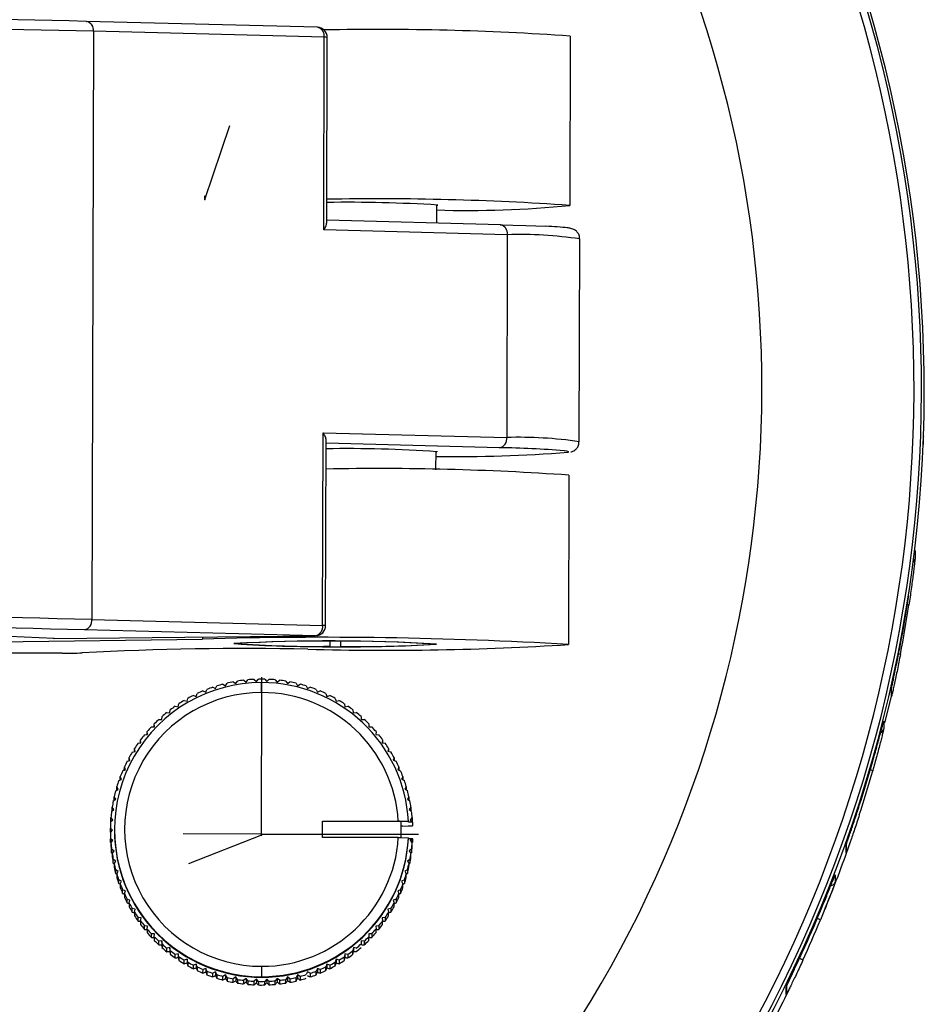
# Model space of a CAD drawing. Header units: millimetres. Extents: x -158 to 45, y -377 to 47.
# Tile 6 of 11: x 0 to 45, y -228 to -180. Entities that reach past the tile are written whole.
import ezdxf

# ---------------------------------------------------------------- set-up
doc = ezdxf.new("R2010")
doc.units = ezdxf.units.MM
doc.header["$PDSIZE"] = -1

msp = doc.modelspace()

# ---------------------------------------------------------------- linework, layer by layer
at = {"color": 7, "linetype": 'Continuous', "lineweight": 25}
for p, q in [((3.657, -180.012), (3.668, -180.012)), ((15.044, -180.305), (3.668, -180.012)), ((4.006, -180.504), (3.927, -209.496)), ((15.382, -180.797), (4.006, -180.504)), ((15.356, -190.295), (15.382, -180.797)), ((15.506, -189.953), (15.531, -180.806)), ((27.503, -180.738), (27.48, -189.086)), ((20.91, -189.048), (20.908, -189.954)), ((20.91, -189.087), (20.98, -189.068)), ((24.067, -190.035), (15.506, -189.815)), ((24.405, -190.528), (15.356, -190.295)), ((24.405, -190.528), (24.378, -200.525)), ((27.948, -200.734), (27.975, -190.737)), ((44.955, -198.461), (44.955, -198.338)), ((44.953, -198.971), (44.953, -198.945)), ((15.303, -209.789), (15.329, -200.292)), ((15.329, -200.292), (24.378, -200.525)), ((15.452, -209.798), (15.477, -200.652)), ((24.025, -201.032), (15.476, -200.812)), ((44.919, -200.866), (44.92, -200.462)), ((44.919, -200.875), (44.92, -200.471)), ((44.919, -200.866), (44.919, -200.875)), ((44.92, -200.462), (44.92, -200.471)), ((20.877, -201.195), (20.874, -202.122)), ((20.877, -201.234), (20.928, -201.225)), ((20.928, -201.204), (20.928, -201.225)), ((27.444, -202.382), (27.421, -210.73)), ((44.5, -206.091), (44.499, -206.486)), ((3.927, -209.496), (15.303, -209.789)), ((14.95, -210.296), (3.574, -210.003)), ((-7.069, -210.68), (9.378, -210.46)), ((2.021, -210.422), (2.07, -210.425)), ((2.07, -210.425), (14.95, -210.296)), ((2.077, -210.425), (2.07, -210.425)), ((2.077, -210.425), (14.957, -210.297)), ((9.378, -210.352), (9.378, -210.46)), ((14.957, -210.297), (14.95, -210.296)), ((15.665, -210.584), (15.664, -210.812)), ((16.177, -210.585), (16.177, -210.813)), ((2.465, -211.16), (-45.626, -211.028)), ((10.991, -210.665), (10.991, -210.685)), ((15.662, -210.812), (15.664, -210.812)), ((16.177, -210.813), (16.178, -210.814)), ((20.851, -210.692), (20.851, -210.712)), ((10.899, -212.57), (11.02, -212.654)), ((11.02, -212.654), (11.105, -212.533)), ((11.413, -212.49), (11.528, -212.583)), ((11.528, -212.583), (11.621, -212.468)), ((11.931, -212.447), (12.039, -212.547)), ((12.039, -212.547), (12.14, -212.439)), ((12.451, -212.439), (12.552, -212.547)), ((12.552, -212.547), (12.66, -212.446)), ((12.97, -212.468), (13.063, -212.583)), ((13.063, -212.583), (13.178, -212.49)), ((13.486, -212.533), (13.571, -212.654)), ((13.571, -212.654), (13.692, -212.569)), ((9.408, -213.02), (9.544, -213.078)), ((9.544, -213.078), (9.602, -212.942)), ((9.894, -212.835), (10.026, -212.902)), ((10.026, -212.902), (10.093, -212.771)), ((10.392, -212.685), (10.518, -212.761)), ((10.518, -212.761), (10.595, -212.634)), ((12.295, -213.095), (12.295, -212.607)), ((13.996, -212.634), (14.072, -212.761)), ((14.072, -212.761), (14.199, -212.685)), ((14.498, -212.77), (14.565, -212.902)), ((14.565, -212.902), (14.697, -212.835)), ((14.989, -212.941), (15.047, -213.077)), ((15.047, -213.077), (15.183, -213.02)), ((43.337, -213.293), (43.338, -212.899)), ((43.344, -213.228), (43.345, -212.834)), ((8.48, -213.488), (8.623, -213.527)), ((8.623, -213.527), (8.661, -213.384)), ((8.936, -213.238), (9.076, -213.286)), ((9.076, -213.286), (9.124, -213.146)), ((15.467, -213.146), (15.515, -213.286)), ((15.515, -213.286), (15.655, -213.238)), ((15.93, -213.384), (15.968, -213.526)), ((15.968, -213.526), (16.111, -213.488)), ((43.015, -214.592), (43.338, -213.289)), ((7.774, -214.1), (7.792, -213.953)), ((8.043, -213.77), (8.188, -213.798)), ((8.188, -213.798), (8.216, -213.653)), ((16.374, -213.653), (16.403, -213.798)), ((16.403, -213.798), (16.548, -213.77)), ((16.799, -213.952), (16.817, -214.099)), ((7.233, -214.421), (7.381, -214.429)), ((7.381, -214.429), (7.389, -214.282)), ((7.627, -214.082), (7.774, -214.1)), ((16.817, -214.099), (16.964, -214.081)), ((17.202, -214.281), (17.21, -214.428)), ((17.21, -214.428), (17.358, -214.421)), ((42.955, -214.508), (42.954, -214.887)), ((6.864, -214.788), (7.012, -214.785)), ((7.012, -214.785), (7.009, -214.637)), ((7.009, -214.785), (7.009, -214.637)), ((17.581, -214.637), (17.579, -214.784)), ((17.579, -214.784), (17.727, -214.787)), ((17.581, -214.637), (17.581, -214.785)), ((6.353, -215.57), (6.33, -215.424)), ((6.33, -215.574), (6.33, -215.424)), ((6.522, -215.179), (6.669, -215.166)), ((6.669, -215.166), (6.656, -215.019)), ((6.656, -215.167), (6.656, -215.019)), ((17.935, -215.018), (17.922, -215.165)), ((17.922, -215.165), (18.069, -215.178)), ((17.935, -215.018), (17.934, -215.166)), ((18.261, -215.423), (18.238, -215.569)), ((18.261, -215.423), (18.26, -215.573)), ((6.033, -216.003), (6.034, -215.851)), ((6.067, -215.995), (6.034, -215.851)), ((6.208, -215.593), (6.353, -215.57)), ((18.238, -215.569), (18.384, -215.592)), ((18.558, -215.85), (18.524, -215.994)), ((18.558, -215.85), (18.557, -216.002)), ((5.669, -216.482), (5.811, -216.439)), ((5.811, -216.439), (5.767, -216.297)), ((5.767, -216.452), (5.767, -216.297)), ((5.923, -216.028), (6.067, -215.995)), ((18.524, -215.994), (18.668, -216.027)), ((18.824, -216.297), (18.781, -216.438)), ((18.781, -216.438), (18.922, -216.481)), ((18.824, -216.297), (18.823, -216.451)), ((5.448, -216.952), (5.586, -216.899)), ((5.532, -216.92), (5.533, -216.761)), ((5.586, -216.899), (5.533, -216.761)), ((19.058, -216.761), (19.005, -216.899)), ((19.005, -216.899), (19.143, -216.951)), ((19.058, -216.761), (19.058, -216.919)), ((5.26, -217.437), (5.394, -217.375)), ((5.394, -217.375), (5.331, -217.241)), ((5.331, -217.404), (5.331, -217.241)), ((19.26, -217.24), (19.197, -217.374)), ((19.197, -217.374), (19.331, -217.436)), ((19.26, -217.24), (19.26, -217.403)), ((5.106, -217.934), (5.235, -217.862)), ((5.163, -217.902), (5.164, -217.733)), ((5.235, -217.862), (5.164, -217.733)), ((19.428, -217.732), (19.356, -217.861)), ((19.356, -217.861), (19.485, -217.933)), ((19.428, -217.732), (19.427, -217.901)), ((4.988, -218.44), (5.111, -218.359)), ((5.03, -218.412), (5.031, -218.235)), ((5.111, -218.359), (5.031, -218.235)), ((19.56, -218.235), (19.48, -218.358)), ((19.48, -218.358), (19.604, -218.439)), ((19.56, -218.235), (19.56, -218.41)), ((4.904, -218.953), (5.022, -218.864)), ((5.022, -218.864), (4.933, -218.746)), ((4.933, -218.926), (4.933, -218.746)), ((19.658, -218.745), (19.569, -218.863)), ((19.569, -218.863), (19.687, -218.952)), ((19.658, -218.745), (19.657, -218.925)), ((4.871, -219.442), (4.872, -219.262)), ((4.969, -219.374), (4.872, -219.262)), ((19.72, -219.261), (19.623, -219.373)), ((19.623, -219.373), (19.734, -219.47)), ((19.72, -219.261), (19.719, -219.441)), ((4.846, -219.961), (4.847, -219.782)), ((4.951, -219.886), (4.847, -219.782)), ((4.857, -219.471), (4.969, -219.374)), ((4.871, -219.442), (4.88, -219.451)), ((5.046, -219.836), (5.046, -219.867)), ((15.296, -219.443), (19.034, -219.443)), ((15.296, -220.243), (15.296, -219.443)), ((19.184, -219.447), (15.296, -219.447)), ((19.168, -219.447), (19.184, -219.447)), ((19.168, -220.247), (19.168, -219.447)), ((19.234, -219.677), (19.168, -219.677)), ((19.184, -219.447), (19.184, -219.447)), ((19.535, -219.486), (19.535, -219.455)), ((19.735, -219.486), (19.535, -219.486)), ((19.711, -219.45), (19.719, -219.441)), ((19.735, -219.486), (19.734, -219.47)), ((19.735, -219.486), (19.735, -219.665)), ((4.846, -219.961), (4.861, -219.976)), ((4.847, -219.99), (4.846, -220.17)), ((4.847, -219.99), (4.951, -219.886)), ((4.969, -220.398), (4.857, -220.301)), ((4.857, -220.481), (4.857, -220.301)), ((19.034, -220.243), (15.296, -220.243)), ((19.034, -220.243), (19.168, -220.246)), ((19.168, -220.247), (19.535, -220.255)), ((19.535, -220.255), (19.535, -220.286)), ((19.535, -220.286), (19.735, -220.286)), ((19.734, -220.3), (19.623, -220.397)), ((19.734, -220.3), (19.735, -220.286)), ((19.734, -220.3), (19.734, -220.48)), ((19.735, -220.465), (19.735, -220.286)), ((4.857, -220.481), (4.88, -220.501)), ((4.872, -220.51), (4.969, -220.398)), ((4.872, -220.51), (4.872, -220.689)), ((4.904, -220.999), (4.905, -220.819)), ((5.023, -220.908), (4.905, -220.819)), ((19.687, -220.818), (19.569, -220.907)), ((19.623, -220.397), (19.72, -220.509)), ((19.687, -220.818), (19.687, -220.998)), ((19.712, -220.5), (19.734, -220.48)), ((19.719, -220.688), (19.72, -220.509)), ((19.734, -220.48), (19.735, -220.465)), ((41.103, -221.001), (41.104, -220.622)), ((41.121, -220.902), (41.122, -220.522)), ((4.904, -220.999), (4.936, -221.023)), ((4.934, -221.026), (4.933, -221.205)), ((4.934, -221.026), (5.023, -220.908)), ((19.569, -220.907), (19.658, -221.025)), ((19.656, -221.022), (19.687, -220.998)), ((19.658, -221.205), (19.658, -221.025)), ((4.987, -221.512), (4.988, -221.332)), ((4.987, -221.512), (5.031, -221.541)), ((5.112, -221.413), (4.988, -221.332)), ((5.031, -221.537), (5.112, -221.413)), ((5.031, -221.537), (5.031, -221.716)), ((19.604, -221.331), (19.48, -221.412)), ((19.48, -221.412), (19.561, -221.536)), ((19.56, -221.715), (19.561, -221.536)), ((19.561, -221.54), (19.604, -221.511)), ((19.604, -221.331), (19.604, -221.511)), ((5.236, -221.91), (5.106, -221.838)), ((5.106, -222.018), (5.106, -221.838)), ((5.106, -222.018), (5.164, -222.051)), ((5.164, -222.039), (5.236, -221.91)), ((5.164, -222.039), (5.164, -222.219)), ((19.485, -221.837), (19.356, -221.909)), ((19.356, -221.909), (19.428, -222.038)), ((19.427, -222.218), (19.428, -222.038)), ((19.485, -221.837), (19.485, -222.017)), ((40.567, -222.076), (40.566, -222.437)), ((5.394, -222.397), (5.26, -222.335)), ((5.26, -222.515), (5.26, -222.335)), ((5.26, -222.515), (5.332, -222.549)), ((5.332, -222.531), (5.331, -222.711)), ((5.332, -222.531), (5.394, -222.397)), ((19.332, -222.334), (19.198, -222.397)), ((19.198, -222.397), (19.26, -222.53)), ((19.26, -222.71), (19.26, -222.53)), ((19.332, -222.334), (19.331, -222.514)), ((5.586, -222.873), (5.448, -222.82)), ((5.448, -222.999), (5.448, -222.82)), ((5.533, -223.01), (5.586, -222.873)), ((5.533, -223.01), (5.533, -223.19)), ((19.144, -222.819), (19.006, -222.872)), ((19.006, -222.872), (19.059, -223.01)), ((19.058, -223.189), (19.059, -223.01)), ((19.144, -222.819), (19.143, -222.998)), ((5.669, -223.47), (5.67, -223.29)), ((5.811, -223.333), (5.67, -223.29)), ((5.768, -223.474), (5.767, -223.654)), ((5.768, -223.474), (5.811, -223.333)), ((18.922, -223.289), (18.781, -223.332)), ((18.781, -223.332), (18.824, -223.474)), ((18.824, -223.653), (18.824, -223.474)), ((18.922, -223.289), (18.922, -223.469)), ((6.067, -223.777), (5.923, -223.744)), ((5.923, -223.923), (5.923, -223.744)), ((6.034, -223.921), (6.067, -223.777)), ((6.034, -223.921), (6.034, -224.101)), ((6.354, -224.202), (6.208, -224.179)), ((6.208, -224.358), (6.208, -224.179)), ((6.331, -224.348), (6.354, -224.202)), ((18.384, -224.178), (18.238, -224.201)), ((18.238, -224.201), (18.261, -224.347)), ((18.384, -224.178), (18.384, -224.358)), ((18.669, -223.743), (18.525, -223.776)), ((18.525, -223.776), (18.558, -223.92)), ((18.558, -224.1), (18.558, -223.92)), ((18.669, -223.743), (18.668, -223.923)), ((6.331, -224.348), (6.33, -224.527)), ((6.67, -224.606), (6.522, -224.593)), ((6.522, -224.772), (6.522, -224.593)), ((6.657, -224.753), (6.67, -224.606)), ((18.07, -224.592), (17.923, -224.605)), ((17.923, -224.605), (17.935, -224.752)), ((18.07, -224.592), (18.069, -224.772)), ((18.261, -224.527), (18.261, -224.347)), ((6.657, -224.753), (6.656, -224.932)), ((7.013, -224.987), (6.865, -224.984)), ((6.865, -225.164), (6.865, -224.984)), ((7.01, -225.134), (7.013, -224.987)), ((7.01, -225.134), (7.01, -225.314)), ((17.727, -224.983), (17.58, -224.986)), ((17.58, -224.986), (17.582, -225.134)), ((17.582, -225.313), (17.582, -225.134)), ((17.727, -224.983), (17.727, -225.163)), ((17.935, -224.932), (17.935, -224.752)), ((7.233, -225.53), (7.234, -225.35)), ((7.381, -225.343), (7.234, -225.35)), ((7.389, -225.49), (7.381, -225.343)), ((7.381, -225.343), (7.381, -225.525)), ((7.389, -225.49), (7.389, -225.67)), ((7.774, -225.672), (7.628, -225.69)), ((7.792, -225.819), (7.774, -225.672)), ((7.774, -225.672), (7.774, -225.854)), ((16.818, -225.671), (16.8, -225.818)), ((16.965, -225.689), (16.818, -225.671)), ((16.818, -225.671), (16.818, -225.854)), ((17.211, -225.342), (17.203, -225.49)), ((17.211, -225.342), (17.21, -225.524)), ((17.358, -225.35), (17.211, -225.342)), ((17.358, -225.35), (17.358, -225.529)), ((7.627, -225.87), (7.628, -225.69)), ((7.792, -225.819), (7.792, -225.998)), ((8.189, -225.973), (8.044, -226.001)), ((8.044, -226.181), (8.044, -226.001)), ((8.217, -226.118), (8.189, -225.973)), ((8.189, -225.973), (8.189, -226.155)), ((8.217, -226.118), (8.217, -226.298)), ((16.403, -225.973), (16.375, -226.118)), ((16.375, -226.297), (16.375, -226.118)), ((16.548, -226.001), (16.403, -225.973)), ((16.403, -225.973), (16.403, -226.155)), ((16.548, -226.001), (16.548, -226.181)), ((16.8, -225.998), (16.8, -225.818)), ((8.624, -226.245), (8.481, -226.283)), ((8.481, -226.463), (8.481, -226.283)), ((8.624, -226.245), (8.623, -226.427)), ((8.662, -226.387), (8.624, -226.245)), ((8.662, -226.387), (8.662, -226.567)), ((8.936, -226.713), (8.937, -226.533)), ((9.076, -226.485), (8.937, -226.533)), ((9.125, -226.625), (9.076, -226.485)), ((9.076, -226.485), (9.076, -226.667)), ((9.125, -226.625), (9.124, -226.805)), ((12.296, -226.592), (12.296, -227.103)), ((15.467, -226.804), (15.468, -226.625)), ((15.516, -226.485), (15.468, -226.625)), ((15.516, -226.485), (15.515, -226.667)), ((15.656, -226.533), (15.516, -226.485)), ((15.656, -226.533), (15.655, -226.713)), ((15.969, -226.244), (15.93, -226.387)), ((15.93, -226.567), (15.93, -226.387)), ((15.969, -226.244), (15.968, -226.426)), ((16.111, -226.283), (15.969, -226.244)), ((16.111, -226.283), (16.111, -226.462)), ((9.408, -226.931), (9.409, -226.752)), ((9.545, -226.694), (9.409, -226.752)), ((9.545, -226.694), (9.544, -226.876)), ((9.603, -226.83), (9.545, -226.694)), ((9.603, -226.83), (9.602, -227.009)), ((9.894, -227.116), (9.895, -226.936)), ((10.027, -226.869), (9.895, -226.936)), ((10.027, -226.869), (10.026, -227.051)), ((10.094, -227.001), (10.027, -226.869)), ((10.094, -227.001), (10.093, -227.18)), ((10.392, -227.266), (10.393, -227.086)), ((10.519, -227.01), (10.393, -227.086)), ((10.595, -227.137), (10.519, -227.01)), ((10.519, -227.01), (10.519, -227.192)), ((10.595, -227.137), (10.595, -227.317)), ((11.021, -227.117), (10.9, -227.202)), ((11.021, -227.117), (11.02, -227.299)), ((11.106, -227.238), (11.021, -227.117)), ((12.296, -227.134), (12.296, -227.103)), ((13.572, -227.117), (13.487, -227.238)), ((13.572, -227.117), (13.571, -227.299)), ((13.693, -227.201), (13.572, -227.117)), ((14.073, -227.01), (13.997, -227.137)), ((13.997, -227.316), (13.997, -227.137)), ((14.2, -227.086), (14.073, -227.01)), ((14.073, -227.01), (14.073, -227.192)), ((14.2, -227.086), (14.199, -227.266)), ((14.566, -226.869), (14.499, -227)), ((14.698, -226.936), (14.566, -226.869)), ((14.698, -226.936), (14.697, -227.115)), ((14.989, -227.009), (14.99, -226.829)), ((15.048, -226.694), (14.99, -226.829)), ((15.048, -226.694), (15.047, -226.876)), ((15.184, -226.751), (15.048, -226.694)), ((15.184, -226.751), (15.183, -226.931)), ((10.899, -227.381), (10.9, -227.202)), ((11.106, -227.238), (11.105, -227.417)), ((11.413, -227.461), (11.414, -227.281)), ((11.528, -227.188), (11.414, -227.281)), ((11.621, -227.303), (11.528, -227.188)), ((11.528, -227.188), (11.528, -227.37)), ((11.621, -227.303), (11.621, -227.483)), ((11.931, -227.504), (11.932, -227.325)), ((12.04, -227.224), (11.932, -227.325)), ((12.04, -227.224), (12.039, -227.406)), ((12.141, -227.332), (12.04, -227.224)), ((12.141, -227.332), (12.14, -227.512)), ((12.451, -227.512), (12.452, -227.332)), ((12.553, -227.224), (12.452, -227.332)), ((12.553, -227.224), (12.552, -227.406)), ((12.661, -227.325), (12.553, -227.224)), ((12.661, -227.325), (12.66, -227.504)), ((13.064, -227.188), (12.971, -227.303)), ((12.971, -227.482), (12.971, -227.303)), ((13.179, -227.281), (13.064, -227.188)), ((13.064, -227.188), (13.064, -227.37)), ((13.179, -227.281), (13.178, -227.461)), ((13.486, -227.417), (13.487, -227.238)), ((13.693, -227.201), (13.692, -227.381)), ((38.15, -227.984), (38.151, -227.622)), ((38.181, -227.852), (38.182, -227.491))]:
    msp.add_line(p, q, dxfattribs=at)
at = {"color": 7, "linetype": 'Continuous'}
for p, q in [((9.491, -188.8), (10.732, -185.138)), ((9.491, -188.8), (9.492, -188.619)), ((12.295, -220.077), (12.316, -212.344)), ((12.295, -220.077), (12.295, -216.21)), ((12.295, -220.077), (8.428, -220.066)), ((12.295, -220.135), (8.692, -221.542)), ((12.295, -220.135), (12.296, -219.955)), ((12.295, -220.077), (20.031, -220.076))]:
    msp.add_line(p, q, dxfattribs=at)
at = {"color": 7, "linetype": 'Continuous', "lineweight": 25, "flags": 128}
for points in [[(24.056, -190.035), (25.32, -190.073), (26.307, -190.114)], [(27.403, -201.256), (27.444, -201.226), (27.346, -201.197), (27.215, -201.178)], [(43.344, -213.228), (43.343, -213.256), (43.337, -213.293)], [(19.184, -219.447), (19.1, -219.445), (19.034, -219.443)], [(19.535, -219.455), (19.339, -219.451), (19.184, -219.447)], [(19.234, -219.677), (19.514, -219.67), (19.735, -219.665)]]:
    msp.add_lwpolyline(points, dxfattribs=at)
at = {"color": 7, "linetype": 'Continuous', "lineweight": 25}
for centre, radius, start, end in [((-21.53, -198.165), 66.482, 269.83059, 89.85542), ((-21.53, -198.106), 66.349, 269.83059, 89.85542), ((-21.53, -198.095), 65.979, 269.83059, 89.85542), ((-21.532, -198.048), 58.484, 269.83073, 89.85527), ((-24.242, -1368.531), 1188.847, 88.655339, 91.256812), ((3.573, -180.44), 0.439, 351.5436, 77.4389), ((-24.283, -1385.699), 1205.527, 88.655339, 91.256812), ((15.031, -180.805), 0.5, 359.843, 88.5241), ((14.949, -180.733), 0.439, 351.5436, 77.4389), ((18.059, -316.686), 136.276, 86.02622, 91.13053), ((15.412, -181.572), 0.775, 81.1362, 92.1624), ((18.103, -323.884), 135.124, 86.02084, 91.09996), ((16.44, -264.318), 75.387, 86.54712, 90.70739), ((22.468, -138.618), 50.716, 268.2393, 275.6719), ((23.972, -190.463), 0.439, 351.5436, 77.4389), ((25.015, -210.713), 20.194, 81.5695, 91.729), ((23.924, -200.586), 0.458, 282.7841, 7.5997), ((24.988, -220.693), 20.177, 81.5642, 91.7324), ((16.622, -262.119), 61.046, 85.95596, 91.07653), ((21.896, -128.554), 72.91, 269.19818, 274.33135), ((23.512, -247.143), 46.114, 85.3933, 89.3615), ((18.067, -337.18), 135.124, 86.02084, 91.09996), ((44.201, -206.451), 0.3, 313.9806, 353.291), ((-21.51, -198.286), 66.465, 349.20413, 351.32907), ((-24.363, -1414.691), 1205.527, 88.655339, 91.256812), ((-21.512, -198.765), 66.465, 349.20413, 351.32907), ((44.053, -209.264), 0.499, 73.6141, 81.9625), ((3.473, -209.557), 0.458, 282.7841, 7.5997), ((-24.324, -1398.523), 1188.847, 88.655339, 91.256812), ((-25.316, -854.497), 644.654, 87.565199, 91.770966), ((14.849, -209.85), 0.458, 282.7841, 7.5997), ((14.952, -209.797), 0.5, 270.5701, 359.843), ((15.332, -210.564), 0.775, 81.1362, 92.1624), ((2.072, -209.925), 0.5, 264.175, 270.5701), ((15.307, -417.208), 206.833, 86.64239, 91.64272), ((15.684, -296.896), 86.343, 86.52324, 93.16277), ((15.688, -295.69), 85.135, 86.52324, 93.16277), ((15.689, -295.173), 84.616, 86.52324, 93.16277), ((11.429, -359.797), 148.869, 88.78621, 93.06828), ((16.157, -124.5), 86.343, 266.52324, 273.16277), ((14.67, -161.584), 49.239, 265.7148, 271.155), ((14.677, -161.883), 48.939, 265.7148, 271.155), ((18.442, -68.749), 142.265, 268.44557, 273.61849), ((17.431, -161.891), 48.938, 268.531, 273.9713), ((17.441, -161.592), 49.238, 268.531, 273.9713), ((2.72, -198.078), 13.084, 268.8814, 273.2445), ((43.516, -212.061), 0.887, 72.8301, 80.169), ((12.296, -219.889), 7.452, 100.804, 103.1965), ((12.296, -219.889), 7.452, 96.805, 99.1975), ((12.296, -219.89), 7.452, 92.8061, 95.1986), ((12.296, -219.89), 7.452, 90.0034, 91.1997), ((12.296, -219.89), 7.452, 88.8072, 90.0034), ((12.296, -219.89), 7.452, 84.8083, 87.2007), ((12.296, -219.889), 7.452, 80.8093, 83.2018), ((12.296, -219.889), 7.452, 76.8103, 79.2029), ((12.294, -219.855), 7.248, 89.9918, 270.0152), ((12.296, -219.889), 7.451, 112.8013, 115.194), ((12.296, -219.889), 7.451, 108.8021, 111.1947), ((12.296, -219.889), 7.452, 104.803, 107.1956), ((12.297, -219.856), 7.249, 3.1705, 90.0106), ((12.296, -219.889), 7.452, 72.8113, 75.2038), ((12.296, -219.889), 7.451, 68.8121, 71.2048), ((12.296, -219.889), 7.451, 64.8129, 67.2056), ((12.295, -219.844), 6.748, 89.9918, 270.0152), ((12.295, -219.888), 7.45, 120.8, 123.1929), ((12.295, -219.888), 7.451, 116.8006, 119.1934), ((12.297, -219.845), 6.749, 3.4092, 90.0106), ((12.296, -219.888), 7.451, 60.8135, 63.2063), ((12.296, -219.888), 7.45, 56.814, 59.2069), ((12.295, -219.888), 7.45, 124.7996, 127.1925), ((12.297, -219.888), 7.45, 52.8144, 55.2073), ((12.294, -219.887), 7.449, 132.7991, 135.1922), ((12.295, -219.887), 7.449, 128.7993, 131.1923), ((12.297, -219.887), 7.45, 48.8146, 51.2076), ((12.297, -219.887), 7.449, 44.8147, 47.2078), ((12.294, -219.887), 7.449, 136.7991, 139.1923), ((12.297, -219.887), 7.449, 40.8146, 43.2078), ((42.664, -214.814), 0.3, 297.6708, 345.9079), ((12.294, -219.886), 7.448, 140.7993, 143.1926), ((12.298, -219.887), 7.448, 36.8144, 39.2077), ((12.293, -219.886), 7.448, 144.7996, 147.1929), ((12.298, -219.886), 7.448, 32.814, 35.2074), ((12.293, -219.886), 7.447, 148.8, 151.1935), ((12.298, -219.886), 7.447, 28.8135, 31.207), ((12.293, -219.886), 7.447, 152.8006, 155.1941), ((12.299, -219.886), 7.447, 24.8129, 27.2064), ((-21.513, -198.285), 66.468, 342.14223, 344.1085), ((42.039, -217.874), 0.998, 67.9937, 75.3027), ((12.293, -219.886), 7.447, 156.8013, 159.1949), ((12.299, -219.886), 7.447, 20.8121, 23.2057), ((-21.515, -198.749), 66.468, 342.14223, 344.1085), ((12.292, -219.886), 7.447, 160.8021, 163.1957), ((12.299, -219.886), 7.447, 16.8113, 19.2049), ((12.292, -219.886), 7.446, 164.803, 167.1967), ((12.299, -219.886), 7.446, 12.8103, 15.204), ((12.292, -219.886), 7.446, 168.804, 171.1977), ((12.3, -219.886), 7.446, 8.8093, 11.203), ((12.292, -219.886), 7.446, 172.805, 175.1988), ((12.3, -219.886), 7.446, 4.8082, 7.202), ((12.292, -219.886), 7.446, 176.8061, 179.1998), ((12.291, -220.065), 7.446, 180.8072, 183.2009), ((12.292, -219.886), 7.446, 180.8072, 183.2009), ((12.295, -219.885), 7.249, 179.8575, 270.0124), ((12.297, -219.843), 6.749, 269.9962, 356.5978), ((12.297, -219.854), 7.249, 269.9962, 356.8283), ((12.297, -219.884), 7.249, 269.9962, 356.8283), ((12.292, -219.886), 7.446, 184.8082, 187.202), ((12.291, -220.065), 7.446, 184.8082, 187.202), ((12.3, -219.886), 7.446, 352.805, 355.1988), ((12.299, -220.065), 7.446, 352.805, 355.1988), ((12.291, -220.065), 7.446, 188.8093, 191.203), ((12.292, -219.886), 7.446, 188.8093, 191.203), ((12.3, -219.886), 7.446, 348.804, 351.1977), ((12.299, -220.065), 7.446, 348.804, 351.1977), ((40.821, -220.901), 0.3, 340.4018, 359.8507), ((12.292, -219.885), 7.446, 192.8103, 195.204), ((12.292, -220.065), 7.446, 192.8103, 195.204), ((12.3, -219.885), 7.446, 344.803, 347.1967), ((12.299, -220.065), 7.446, 344.803, 347.1967), ((12.292, -219.885), 7.447, 196.8113, 199.2049), ((12.292, -220.065), 7.447, 196.8113, 199.2049), ((12.299, -220.065), 7.447, 340.8021, 343.1957), ((12.299, -219.885), 7.447, 340.8021, 343.1957), ((12.292, -220.065), 7.447, 200.8121, 203.2057), ((12.293, -219.885), 7.447, 200.8121, 203.2057), ((12.299, -220.065), 7.447, 336.8013, 339.1949), ((12.299, -219.885), 7.447, 336.8013, 339.1949), ((40.286, -222.33), 0.3, 281.6222, 339.0611), ((12.293, -219.885), 7.447, 204.8129, 207.2064), ((12.292, -220.065), 7.447, 204.8129, 207.2064), ((12.299, -219.885), 7.447, 332.8006, 335.1941), ((12.298, -220.065), 7.447, 332.8006, 335.1941), ((12.293, -220.065), 7.447, 208.8135, 211.207), ((12.293, -219.885), 7.447, 208.8135, 211.207), ((12.298, -220.065), 7.447, 328.8, 331.1935), ((12.298, -219.885), 7.447, 328.8, 331.1935), ((12.293, -219.885), 7.448, 212.814, 215.2074), ((12.293, -220.064), 7.448, 212.814, 215.2074), ((12.298, -219.885), 7.448, 324.7996, 327.1929), ((12.298, -220.064), 7.448, 324.7996, 327.1929), ((-21.517, -198.284), 66.472, 335.50607, 337.36823), ((12.293, -220.064), 7.448, 216.8144, 219.2077), ((12.294, -219.885), 7.448, 216.8144, 219.2077), ((12.297, -220.064), 7.448, 320.7993, 323.1926), ((12.298, -219.885), 7.448, 320.7993, 323.1926), ((-21.518, -198.729), 66.472, 335.50607, 337.36823), ((39.018, -225.891), 1.781, 62.6753, 68.196), ((12.294, -220.064), 7.449, 220.8146, 223.2078), ((12.294, -219.884), 7.449, 220.8146, 223.2078), ((12.294, -219.884), 7.449, 224.8147, 227.2078), ((12.297, -219.884), 7.449, 312.7991, 315.1922), ((12.297, -219.884), 7.449, 316.7991, 319.1923), ((12.297, -220.064), 7.449, 316.7991, 319.1923), ((12.294, -220.064), 7.449, 224.8147, 227.2078), ((12.295, -219.884), 7.45, 228.8146, 231.2076), ((12.294, -220.063), 7.45, 228.8146, 231.2076), ((12.296, -220.063), 7.449, 308.7993, 311.1923), ((12.297, -219.884), 7.449, 308.7993, 311.1923), ((12.297, -220.064), 7.449, 312.7991, 315.1922), ((12.295, -219.883), 7.45, 232.8144, 235.2073), ((12.295, -220.063), 7.45, 232.8144, 235.2073), ((12.295, -219.883), 7.45, 236.814, 239.2069), ((12.296, -219.883), 7.45, 300.8, 303.1929), ((12.297, -219.883), 7.45, 304.7996, 307.1925), ((12.296, -220.063), 7.45, 304.7996, 307.1925), ((12.295, -220.063), 7.45, 236.814, 239.2069), ((12.295, -219.883), 7.451, 240.8135, 243.2063), ((12.295, -220.062), 7.451, 240.8135, 243.2063), ((12.296, -219.882), 7.451, 244.8129, 247.2056), ((12.296, -219.882), 7.451, 292.8013, 295.194), ((12.296, -220.062), 7.451, 296.8006, 299.1934), ((12.296, -219.883), 7.451, 296.8006, 299.1934), ((12.296, -220.063), 7.45, 300.8, 303.1929), ((37.869, -228.281), 2.277, 61.042, 66.9701), ((12.295, -220.062), 7.451, 244.8129, 247.2056), ((12.295, -220.062), 7.451, 248.8121, 251.2048), ((12.296, -219.882), 7.451, 248.8121, 251.2048), ((12.296, -219.882), 7.452, 252.8113, 255.2038), ((12.296, -219.882), 7.452, 256.8103, 259.2029), ((12.296, -219.882), 7.452, 280.804, 283.1965), ((12.296, -219.882), 7.452, 284.803, 287.1956), ((12.296, -220.062), 7.451, 288.8021, 291.1947), ((12.296, -219.882), 7.451, 288.8021, 291.1947), ((12.296, -220.062), 7.451, 292.8013, 295.194), ((12.295, -220.062), 7.452, 252.8113, 255.2038), ((12.295, -220.061), 7.452, 256.8103, 259.2029), ((12.295, -220.061), 7.452, 260.8093, 263.2018), ((12.296, -219.882), 7.452, 260.8093, 263.2018), ((12.296, -219.882), 7.452, 264.8083, 267.2007), ((12.295, -220.061), 7.452, 264.8083, 267.2007), ((12.295, -220.061), 7.452, 268.8072, 270.0034), ((12.296, -219.881), 7.452, 268.8072, 271.1997), ((12.295, -220.061), 7.452, 270.0034, 271.1997), ((12.295, -220.061), 7.452, 272.8061, 275.1986), ((12.296, -219.882), 7.452, 272.8061, 275.1986), ((12.295, -220.061), 7.452, 276.805, 279.1975), ((12.296, -219.882), 7.452, 276.805, 279.1975), ((12.295, -220.061), 7.452, 280.804, 283.1965), ((12.295, -220.062), 7.452, 284.803, 287.1956), ((37.881, -227.851), 0.3, 333.8491, 359.8505)]:
    msp.add_arc(centre, radius, start, end, dxfattribs=at)
for points, knots in [([(15.356, -190.295), (15.403, -190.225), (15.486, -190.101), (15.494, -189.998), (15.498, -189.953)], [0, 0, 0, 0, 0.558867, 1, 1, 1, 1]), ([(27.965, -190.745), (27.967, -190.711), (27.976, -190.612), (27.908, -190.467), (27.808, -190.35), (27.709, -190.284), (27.612, -190.242), (27.502, -190.213), (27.311, -190.183), (26.966, -190.149), (26.503, -190.125), (26.302, -190.115)], [0, 0, 0, 0, 0.02038, 0.060491, 0.095245, 0.130191, 0.174582, 0.257197, 0.429901, 0.752735, 1, 1, 1, 1]), ([(15.471, -200.652), (15.473, -200.64), (15.479, -200.584), (15.432, -200.458), (15.363, -200.347), (15.329, -200.292)], [0, 0, 0, 0, 0.1196, 0.564598, 1, 1, 1, 1]), ([(27.532, -201.239), (27.56, -201.231), (27.608, -201.218), (27.725, -201.162), (27.854, -201.043), (27.941, -200.888), (27.938, -200.778), (27.937, -200.737)], [0, 0, 0, 0, 0.312323, 0.534909, 0.712369, 0.893035, 1, 1, 1, 1]), ([(44.499, -206.486), (44.498, -206.5), (44.495, -206.529), (44.474, -206.709), (44.444, -206.962), (44.393, -207.376), (44.312, -207.993), (44.233, -208.521), (44.194, -208.785)], [0, 0, 0, 0, 0.125915, 0.251099, 0.376429, 0.502022, 0.750722, 1, 1, 1, 1]), ([(43.338, -212.899), (43.34, -212.886), (43.345, -212.86), (43.378, -212.702), (43.427, -212.474), (43.508, -212.089), (43.63, -211.501), (43.729, -210.991), (43.779, -210.736)], [0, 0, 0, 0, 0.126121, 0.250748, 0.376161, 0.501737, 0.75126, 1, 1, 1, 1]), ([(43.777, -211.214), (43.728, -211.469), (43.629, -211.978), (43.506, -212.553), (43.425, -212.922), (43.377, -213.134), (43.343, -213.275), (43.339, -213.287), (43.337, -213.293)], [0, 0, 0, 0, 0.249184, 0.499081, 0.626578, 0.749636, 0.875913, 1, 1, 1, 1]), ([(42.415, -216.486), (42.484, -216.241), (42.621, -215.752), (42.769, -215.204), (42.861, -214.856), (42.914, -214.657), (42.949, -214.525), (42.953, -214.513), (42.955, -214.508)], [0, 0, 0, 0, 0.2495029, 0.4991721, 0.6263484, 0.7496176, 0.8758355, 1, 1, 1, 1]), ([(42.954, -214.887), (42.952, -214.899), (42.948, -214.923), (42.912, -215.072), (42.859, -215.289), (42.766, -215.654), (42.619, -216.215), (42.482, -216.704), (42.414, -216.949)], [0, 0, 0, 0, 0.125926, 0.25124, 0.376573, 0.502339, 0.75153, 1, 1, 1, 1]), ([(41.104, -220.622), (41.107, -220.611), (41.113, -220.589), (41.158, -220.455), (41.224, -220.259), (41.34, -219.919), (41.52, -219.383), (41.675, -218.907), (41.753, -218.668)], [0, 0, 0, 0, 0.1261212, 0.2509993, 0.3748341, 0.5013401, 0.7504288, 1, 1, 1, 1]), ([(41.751, -219.132), (41.674, -219.369), (41.519, -219.844), (41.338, -220.365), (41.223, -220.688), (41.156, -220.87), (41.112, -220.987), (41.106, -220.997), (41.103, -221.001)], [0, 0, 0, 0, 0.249839, 0.499255, 0.625715, 0.749561, 0.875362, 1, 1, 1, 1]), ([(40.075, -223.729), (40.319, -223.126), (40.765, -222.026), (41.158, -220.905), (41.336, -220.399)], [0, 0, 0, 0, 0.548181, 1, 1, 1, 1]), ([(19.428, -222.05), (19.428, -222.05), (19.447, -222.039), (19.466, -222.028), (19.485, -222.017)], [0, 0, 0, 0, 0.006262, 1, 1, 1, 1]), ([(39.837, -223.863), (39.931, -223.635), (40.119, -223.181), (40.32, -222.682), (40.443, -222.374), (40.513, -222.201), (40.559, -222.09), (40.565, -222.081), (40.567, -222.076)], [0, 0, 0, 0, 0.249926, 0.499225, 0.625529, 0.749536, 0.875326, 1, 1, 1, 1]), ([(19.26, -222.548), (19.264, -222.546), (19.288, -222.535), (19.312, -222.523), (19.331, -222.514)], [0, 0, 0, 0, 0.171256, 1, 1, 1, 1]), ([(40.566, -222.437), (40.564, -222.448), (40.558, -222.469), (40.512, -222.597), (40.442, -222.785), (40.318, -223.11), (40.118, -223.623), (39.93, -224.08), (39.836, -224.308)], [0, 0, 0, 0, 0.1261936, 0.2509033, 0.3748594, 0.501165, 0.7504436, 1, 1, 1, 1]), ([(5.448, -222.999), (5.473, -223.01), (5.502, -223.021), (5.53, -223.032), (5.533, -223.034)], [0, 0, 0, 0, 0.9036839, 1, 1, 1, 1]), ([(19.059, -223.032), (19.067, -223.029), (19.095, -223.018), (19.123, -223.007), (19.143, -222.998)], [0, 0, 0, 0, 0.28277, 1, 1, 1, 1]), ([(5.669, -223.47), (5.695, -223.478), (5.728, -223.489), (5.761, -223.499), (5.768, -223.501)], [0, 0, 0, 0, 0.802781, 1, 1, 1, 1]), ([(18.824, -223.5), (18.836, -223.497), (18.869, -223.486), (18.901, -223.476), (18.922, -223.469)], [0, 0, 0, 0, 0.363857, 1, 1, 1, 1]), ([(5.923, -223.923), (5.95, -223.93), (5.987, -223.939), (6.024, -223.948), (6.034, -223.951)], [0, 0, 0, 0, 0.725169, 1, 1, 1, 1]), ([(18.558, -223.95), (18.574, -223.946), (18.61, -223.937), (18.647, -223.928), (18.668, -223.923)], [0, 0, 0, 0, 0.426009, 1, 1, 1, 1]), ([(6.208, -224.358), (6.235, -224.363), (6.276, -224.37), (6.317, -224.378), (6.331, -224.38)], [0, 0, 0, 0, 0.663076, 1, 1, 1, 1]), ([(18.261, -224.379), (18.281, -224.376), (18.321, -224.369), (18.362, -224.361), (18.384, -224.358)], [0, 0, 0, 0, 0.475596, 1, 1, 1, 1]), ([(6.522, -224.772), (6.549, -224.775), (6.594, -224.78), (6.639, -224.785), (6.657, -224.787)], [0, 0, 0, 0, 0.611817, 1, 1, 1, 1]), ([(6.865, -225.164), (6.892, -225.165), (6.941, -225.166), (6.991, -225.168), (7.012, -225.169)], [0, 0, 0, 0, 0.56, 1, 1, 1, 1]), ([(17.579, -225.168), (17.607, -225.167), (17.656, -225.165), (17.705, -225.164), (17.727, -225.163)], [0, 0, 0, 0, 0.56, 1, 1, 1, 1]), ([(17.935, -224.786), (17.958, -224.783), (18.003, -224.779), (18.048, -224.774), (18.069, -224.772)], [0, 0, 0, 0, 0.51644, 1, 1, 1, 1]), ([(7.233, -225.53), (7.261, -225.529), (7.31, -225.527), (7.359, -225.525), (7.381, -225.525)], [0, 0, 0, 0, 0.56, 1, 1, 1, 1]), ([(7.381, -225.525), (7.382, -225.552), (7.385, -225.6), (7.388, -225.648), (7.389, -225.67)], [0, 0, 0, 0, 0.56, 1, 1, 1, 1]), ([(17.21, -225.524), (17.238, -225.525), (17.287, -225.527), (17.336, -225.529), (17.358, -225.529)], [0, 0, 0, 0, 0.56, 1, 1, 1, 1]), ([(7.627, -225.87), (7.654, -225.867), (7.703, -225.862), (7.752, -225.856), (7.774, -225.854)], [0, 0, 0, 0, 0.56, 1, 1, 1, 1]), ([(7.774, -225.854), (7.777, -225.881), (7.783, -225.929), (7.789, -225.977), (7.792, -225.998)], [0, 0, 0, 0, 0.56, 1, 1, 1, 1]), ([(8.044, -226.181), (8.071, -226.176), (8.119, -226.168), (8.167, -226.159), (8.189, -226.155)], [0, 0, 0, 0, 0.56, 1, 1, 1, 1]), ([(8.189, -226.155), (8.194, -226.182), (8.203, -226.23), (8.213, -226.277), (8.217, -226.298)], [0, 0, 0, 0, 0.56, 1, 1, 1, 1]), ([(16.375, -226.297), (16.38, -226.271), (16.389, -226.223), (16.399, -226.176), (16.403, -226.155)], [0, 0, 0, 0, 0.56, 1, 1, 1, 1]), ([(16.403, -226.155), (16.43, -226.16), (16.478, -226.168), (16.527, -226.177), (16.548, -226.181)], [0, 0, 0, 0, 0.56, 1, 1, 1, 1]), ([(16.8, -225.998), (16.803, -225.971), (16.809, -225.923), (16.815, -225.875), (16.818, -225.854)], [0, 0, 0, 0, 0.56, 1, 1, 1, 1]), ([(16.818, -225.854), (16.845, -225.856), (16.894, -225.862), (16.943, -225.867), (16.964, -225.869)], [0, 0, 0, 0, 0.56, 1, 1, 1, 1]), ([(38.151, -227.622), (38.168, -227.581), (38.203, -227.498), (38.436, -227.004), (38.705, -226.43), (38.884, -226.039), (38.973, -225.843)], [0, 0, 0, 0, 0.279831, 0.559327, 0.779515, 1, 1, 1, 1]), ([(8.481, -226.463), (8.507, -226.456), (8.555, -226.444), (8.602, -226.432), (8.623, -226.427)], [0, 0, 0, 0, 0.56, 1, 1, 1, 1]), ([(8.623, -226.427), (8.63, -226.453), (8.643, -226.5), (8.656, -226.547), (8.662, -226.567)], [0, 0, 0, 0, 0.56, 1, 1, 1, 1]), ([(15.93, -226.567), (15.937, -226.541), (15.95, -226.494), (15.962, -226.447), (15.968, -226.426)], [0, 0, 0, 0, 0.56, 1, 1, 1, 1]), ([(15.968, -226.426), (15.995, -226.433), (16.042, -226.445), (16.09, -226.457), (16.111, -226.462)], [0, 0, 0, 0, 0.56, 1, 1, 1, 1]), ([(38.972, -226.288), (38.87, -226.51), (38.666, -226.952), (38.437, -227.425), (38.294, -227.713), (38.213, -227.871), (38.16, -227.972), (38.153, -227.98), (38.15, -227.984)], [0, 0, 0, 0, 0.250028, 0.499207, 0.625057, 0.749492, 0.875038, 1, 1, 1, 1]), ([(8.936, -226.713), (8.962, -226.705), (9.009, -226.689), (9.055, -226.674), (9.076, -226.667)], [0, 0, 0, 0, 0.56, 1, 1, 1, 1]), ([(9.076, -226.667), (9.085, -226.693), (9.101, -226.739), (9.117, -226.785), (9.124, -226.805)], [0, 0, 0, 0, 0.56, 1, 1, 1, 1]), ([(9.408, -226.931), (9.434, -226.921), (9.479, -226.902), (9.524, -226.884), (9.544, -226.876)], [0, 0, 0, 0, 0.56, 1, 1, 1, 1]), ([(9.544, -226.876), (9.555, -226.901), (9.574, -226.945), (9.594, -226.99), (9.602, -227.009)], [0, 0, 0, 0, 0.56, 1, 1, 1, 1]), ([(9.894, -227.116), (9.919, -227.104), (9.963, -227.082), (10.007, -227.061), (10.026, -227.051)], [0, 0, 0, 0, 0.56, 1, 1, 1, 1]), ([(10.026, -227.051), (10.039, -227.075), (10.061, -227.118), (10.083, -227.161), (10.093, -227.18)], [0, 0, 0, 0, 0.56, 1, 1, 1, 1]), ([(14.565, -227.051), (14.59, -227.063), (14.634, -227.085), (14.678, -227.106), (14.697, -227.115)], [0, 0, 0, 0, 0.56, 1, 1, 1, 1]), ([(14.989, -227.009), (15, -226.984), (15.019, -226.94), (15.039, -226.895), (15.047, -226.876)], [0, 0, 0, 0, 0.56, 1, 1, 1, 1]), ([(15.047, -226.876), (15.073, -226.886), (15.118, -226.904), (15.163, -226.923), (15.183, -226.931)], [0, 0, 0, 0, 0.56, 1, 1, 1, 1]), ([(15.467, -226.804), (15.476, -226.779), (15.492, -226.733), (15.508, -226.687), (15.515, -226.667)], [0, 0, 0, 0, 0.56, 1, 1, 1, 1]), ([(15.515, -226.667), (15.542, -226.676), (15.588, -226.691), (15.635, -226.706), (15.655, -226.713)], [0, 0, 0, 0, 0.56, 1, 1, 1, 1]), ([(10.392, -227.266), (10.416, -227.252), (10.458, -227.228), (10.5, -227.203), (10.519, -227.192)], [0, 0, 0, 0, 0.56, 1, 1, 1, 1]), ([(10.519, -227.192), (10.533, -227.216), (10.559, -227.257), (10.584, -227.298), (10.595, -227.317)], [0, 0, 0, 0, 0.56, 1, 1, 1, 1]), ([(10.899, -227.381), (10.922, -227.366), (10.962, -227.339), (11.003, -227.311), (11.02, -227.299)], [0, 0, 0, 0, 0.56, 1, 1, 1, 1]), ([(11.02, -227.299), (11.036, -227.321), (11.064, -227.361), (11.093, -227.4), (11.105, -227.417)], [0, 0, 0, 0, 0.56, 1, 1, 1, 1]), ([(11.413, -227.461), (11.435, -227.444), (11.473, -227.414), (11.511, -227.384), (11.528, -227.37)], [0, 0, 0, 0, 0.56, 1, 1, 1, 1]), ([(11.528, -227.37), (11.545, -227.391), (11.576, -227.429), (11.607, -227.466), (11.621, -227.483)], [0, 0, 0, 0, 0.56, 1, 1, 1, 1]), ([(11.931, -227.504), (11.952, -227.486), (11.987, -227.453), (12.024, -227.42), (12.039, -227.406)], [0, 0, 0, 0, 0.56, 1, 1, 1, 1]), ([(12.039, -227.406), (12.058, -227.426), (12.092, -227.461), (12.125, -227.496), (12.14, -227.512)], [0, 0, 0, 0, 0.56, 1, 1, 1, 1]), ([(12.451, -227.512), (12.47, -227.492), (12.504, -227.457), (12.537, -227.421), (12.552, -227.406)], [0, 0, 0, 0, 0.56, 1, 1, 1, 1]), ([(12.552, -227.406), (12.572, -227.424), (12.608, -227.457), (12.644, -227.49), (12.66, -227.504)], [0, 0, 0, 0, 0.56, 1, 1, 1, 1]), ([(12.971, -227.482), (12.988, -227.462), (13.019, -227.424), (13.05, -227.387), (13.064, -227.37)], [0, 0, 0, 0, 0.56, 1, 1, 1, 1]), ([(13.064, -227.37), (13.085, -227.387), (13.123, -227.417), (13.162, -227.447), (13.178, -227.461)], [0, 0, 0, 0, 0.56, 1, 1, 1, 1]), ([(13.486, -227.417), (13.502, -227.395), (13.53, -227.356), (13.559, -227.316), (13.571, -227.299)], [0, 0, 0, 0, 0.56, 1, 1, 1, 1]), ([(13.571, -227.299), (13.594, -227.314), (13.634, -227.342), (13.674, -227.369), (13.692, -227.381)], [0, 0, 0, 0, 0.56, 1, 1, 1, 1]), ([(13.997, -227.316), (14.011, -227.293), (14.036, -227.252), (14.061, -227.21), (14.073, -227.192)], [0, 0, 0, 0, 0.56, 1, 1, 1, 1]), ([(14.073, -227.192), (14.096, -227.206), (14.139, -227.231), (14.181, -227.255), (14.199, -227.266)], [0, 0, 0, 0, 0.56, 1, 1, 1, 1]), ([(36.939, -230.356), (37.197, -229.888), (37.673, -229.024), (38.099, -228.135), (38.295, -227.728)], [0, 0, 0, 0, 0.541984, 1, 1, 1, 1])]:
    msp.add_open_spline(points, degree=3, knots=knots, dxfattribs=at)
at = {"color": 7, "linetype": 'Continuous'}
for p in [(9.491, -188.8), (12.295, -220.077), (12.295, -220.077), (12.295, -220.135)]:
    msp.add_point(p, dxfattribs=at)

doc.saveas('drawing.dxf')
